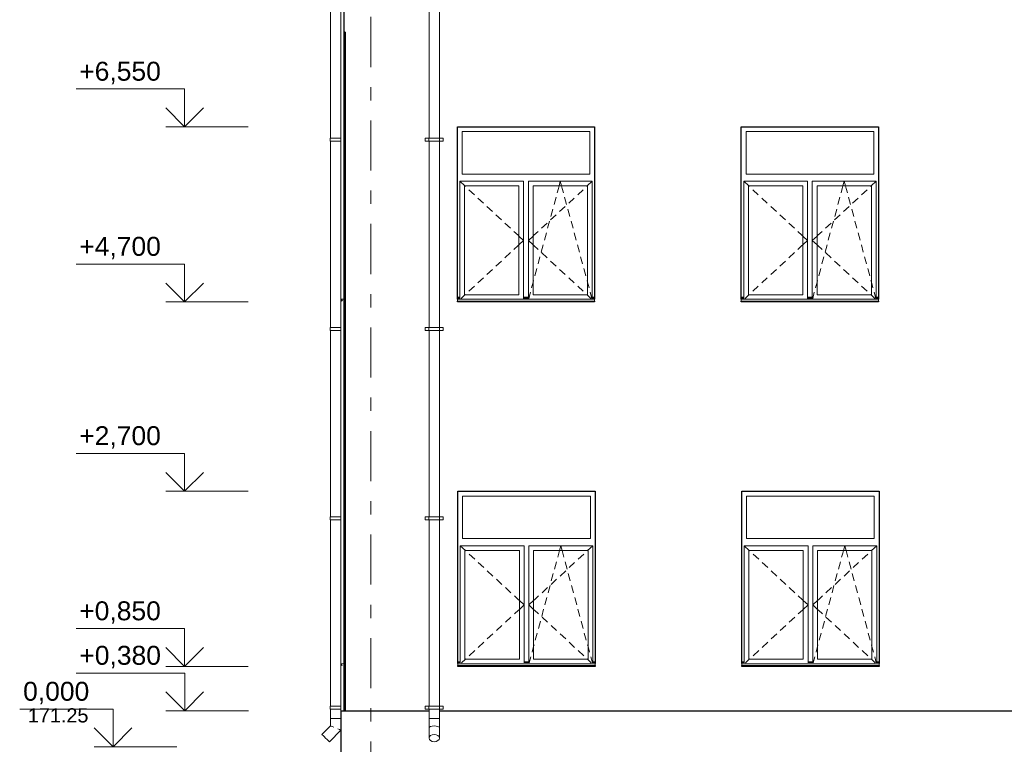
# Model space of a CAD drawing. Header units: millimetres. Extents: x -15683 to 202647, y -7448 to 20513.
# Tile 15 of 114: x 32461 to 42864, y 4749 to 12403. Entities that reach past the tile are written whole.
import ezdxf
from ezdxf.enums import TextEntityAlignment as Align

# ---------------------------------------------------------------- set-up
doc = ezdxf.new("R2010")
doc.units = ezdxf.units.MM
doc.header["$MEASUREMENT"] = 0
doc.linetypes.add('Штрих-Штриховая', pattern=[1093.611073, 529.166651, -211.666656, 141.111112, -211.666656])
for name, color, linetype in [('1_Цоколь', 7, 'Continuous'), ('Конструктив - Стены Несущие', 7, 'Continuous'), ('Новый_1 ВОДОСТОК', 7, 'Continuous'), ('Окна Archicad', 7, 'Continuous'), ('Размер - Отметка Уровня', 7, 'Continuous'), ('Элемент Модели - Оси', 7, 'Continuous')]:
    doc.layers.add(name, color=color, linetype=linetype)
for name, color, linetype, lineweight in [('1_Цоколь_Ном._пера__21', 7, 'Continuous', 30), ('Конструктив - Стены Несущие_Ном._пера__102', 254, 'Continuous', 5), ('Конструктив - Стены Несущие_Ном._пера__21', 7, 'Continuous', 30), ('Новый_1 ВОДОСТОК_Ном._пера__141', 7, 'Continuous', 20), ('Окна Archicad_Ном._пера__1', 7, 'Continuous', 15), ('Окна Archicad_Ном._пера__21', 7, 'Continuous', 30), ('Размер - Отметка Уровня_Ном._пера__120', 7, 'Continuous', 5), ('Элемент Модели - Оси_Ном._пера__1', 7, 'Continuous', 15), ('Элемент Модели - Оси_Ном._пера__2', 8, 'Continuous', 15)]:
    doc.layers.add(name, color=color, linetype=linetype, lineweight=lineweight)
doc.styles.add('СГЕНЕРИР_СТИЛЬ_1', font='arial.ttf')

# ---------------------------------------------------------------- blocks, each defined once
blk = doc.blocks.new('*X75', base_point=(63924, 4722))
at = {"layer": 'Конструктив - Стены Несущие_Ном._пера__102', "color": 254, "linetype": 'Continuous', "lineweight": 5}
for p, q in [((36113, 4248), (36113, 4302)), ((36316, 4248), (36316, 4302)), ((36519, 4248), (36519, 4302)), ((36316, 4248), (36001, 4248)), ((36316, 4180), (36001, 4180)), ((36011, 4180), (36011, 4248)), ((36113, 4113), (36113, 4180)), ((36214, 4180), (36214, 4248)), ((36641, 4248), (36316, 4248)), ((36641, 4180), (36316, 4180)), ((36316, 4113), (36316, 4180)), ((36417, 4180), (36417, 4248)), ((36519, 4113), (36519, 4180)), ((36620, 4180), (36620, 4248)), ((36113, 4113), (36001, 4113)), ((36011, 4063), (36011, 4113)), ((36316, 4113), (36113, 4113)), ((36214, 4063), (36214, 4113)), ((36519, 4113), (36316, 4113)), ((36417, 4063), (36417, 4113)), ((36641, 4113), (36519, 4113)), ((36620, 4063), (36620, 4113))]:
    blk.add_line(p, q, dxfattribs=at)
blk = doc.blocks.new('*X76', base_point=(63924, 4722))
at = {"layer": 'Конструктив - Стены Несущие_Ном._пера__102', "color": 254, "linetype": 'Continuous', "lineweight": 5}
for p, q in [((36113, 4248), (36113, 4302)), ((36316, 4248), (36316, 4302)), ((36519, 4248), (36519, 4302)), ((36316, 4248), (36001, 4248)), ((36316, 4180), (36001, 4180)), ((36011, 4180), (36011, 4248)), ((36113, 4113), (36113, 4180)), ((36214, 4180), (36214, 4248)), ((36641, 4248), (36316, 4248)), ((36641, 4180), (36316, 4180)), ((36316, 4113), (36316, 4180)), ((36417, 4180), (36417, 4248)), ((36519, 4113), (36519, 4180)), ((36620, 4180), (36620, 4248)), ((36113, 4113), (36001, 4113)), ((36011, 4063), (36011, 4113)), ((36316, 4113), (36113, 4113)), ((36214, 4063), (36214, 4113)), ((36519, 4113), (36316, 4113)), ((36417, 4063), (36417, 4113)), ((36641, 4113), (36519, 4113)), ((36620, 4063), (36620, 4113))]:
    blk.add_line(p, q, dxfattribs=at)
blk = doc.blocks.new('Элемент Разреза_58_2', base_point=(63924, 4722))
at = {"layer": 'Конструктив - Стены Несущие_Ном._пера__21', "color": 7, "linetype": 'Continuous', "lineweight": 30}
for p, q in [((35891, 5102), (35891, 8572)), ((35891, 4063), (35891, 4302)), ((35901, 4063), (35901, 4302)), ((36001, 4063), (36001, 4302)), ((36641, 4063), (36641, 4302)), ((36671, 4302), (36671, 4063)), ((35891, 4063), (35901, 4063)), ((35901, 4063), (36001, 4063)), ((36001, 4063), (36641, 4063)), ((36641, 4063), (36671, 4063))]:
    blk.add_line(p, q, dxfattribs=at)
at = {"layer": 'Конструктив - Стены Несущие', "lineweight": 0}
for name in ['*X75', '*X76']:
    blk.add_blockref(name, (63924, 4722), dxfattribs=at)
blk = doc.blocks.new('Элемент Разреза_59_2', base_point=(63924, 4722))
at = {"layer": 'Конструктив - Стены Несущие_Ном._пера__21', "color": 7, "linetype": 'Continuous', "lineweight": 30}
blk.add_line((35901, 8572), (35901, 5102), dxfattribs=at)
blk = doc.blocks.new('Элемент Разреза_61_2', base_point=(63924, 4722))
at = {"layer": 'Окна Archicad_Ном._пера__1', "color": 7, "linetype": 'Continuous', "lineweight": 15}
for p, q in [((40141, 7372), (40141, 6922)), ((41491, 7372), (40141, 7372)), ((41491, 6922), (41491, 7372)), ((40141, 6922), (41491, 6922)), ((40116, 6797), (40116, 6847)), ((40116, 6847), (40791, 6847)), ((40116, 6847), (40170, 6797)), ((40116, 5647), (40116, 6797)), ((40166, 6797), (40166, 5647)), ((40741, 6797), (40166, 6797)), ((40170, 6797), (40175, 6792)), ((40741, 5647), (40741, 6797)), ((40791, 6847), (40791, 6797)), ((40791, 6797), (40791, 5647)), ((40841, 6797), (40841, 6847)), ((40841, 6847), (41516, 6847)), ((40841, 5647), (40841, 6797)), ((40891, 6797), (40891, 5647)), ((41466, 6797), (40891, 6797)), ((41146, 6726), (41158, 6769)), ((41158, 6769), (41165, 6797)), ((41165, 6797), (41178, 6847)), ((41192, 6797), (41178, 6847)), ((41199, 6769), (41192, 6797)), ((41211, 6726), (41199, 6769)), ((41462, 6797), (41457, 6792)), ((41516, 6847), (41462, 6797)), ((41466, 5647), (41466, 6797)), ((41516, 6847), (41516, 6797)), ((41516, 6797), (41516, 5647)), ((40211, 6758), (40270, 6704)), ((40307, 6670), (40365, 6616)), ((41112, 6601), (41133, 6678)), ((41245, 6601), (41224, 6678)), ((41325, 6670), (41267, 6616)), ((41421, 6758), (41362, 6704)), ((40402, 6582), (40461, 6527)), ((41230, 6582), (41171, 6527)), ((40498, 6493), (40556, 6439)), ((41134, 6493), (41076, 6439)), ((41078, 6475), (41099, 6552)), ((41279, 6475), (41258, 6552)), ((40593, 6405), (40652, 6351)), ((41039, 6405), (40980, 6351)), ((41044, 6350), (41065, 6427)), ((41313, 6350), (41292, 6427)), ((40688, 6317), (40732, 6276)), ((40732, 6276), (40741, 6268)), ((40741, 6268), (40791, 6222)), ((40891, 6268), (40841, 6222)), ((40900, 6276), (40891, 6268)), ((40944, 6317), (40900, 6276)), ((41010, 6224), (41031, 6301)), ((41347, 6224), (41326, 6301)), ((40688, 6127), (40732, 6167)), ((40732, 6167), (40741, 6175)), ((40741, 6175), (40791, 6222)), ((40891, 6175), (40841, 6222)), ((40900, 6167), (40891, 6175)), ((40944, 6127), (40900, 6167)), ((40977, 6099), (40997, 6176)), ((41380, 6099), (41360, 6176)), ((40593, 6038), (40652, 6093)), ((40943, 5973), (40963, 6050)), ((41039, 6038), (40980, 6093)), ((41414, 5973), (41393, 6050)), ((40498, 5950), (40556, 6004)), ((41134, 5950), (41076, 6004)), ((40307, 5773), (40365, 5828)), ((40402, 5862), (40461, 5916)), ((40909, 5848), (40930, 5925)), ((41230, 5862), (41171, 5916)), ((41325, 5773), (41267, 5828)), ((41448, 5848), (41427, 5925)), ((40211, 5685), (40270, 5739)), ((40875, 5722), (40891, 5782)), ((40891, 5782), (40896, 5799)), ((41421, 5685), (41362, 5739)), ((41466, 5782), (41461, 5799)), ((41482, 5722), (41466, 5782)), ((40116, 5622), (40091, 5622)), ((40116, 5610), (40116, 5647)), ((40131, 5610), (40170, 5647)), ((40166, 5647), (40741, 5647)), ((40170, 5647), (40175, 5651)), ((40791, 5647), (40791, 5610)), ((40841, 5622), (40791, 5622)), ((40841, 5610), (40841, 5647)), ((40845, 5610), (40862, 5674)), ((40891, 5647), (41466, 5647)), ((41462, 5647), (41457, 5651)), ((41501, 5610), (41462, 5647)), ((41512, 5610), (41495, 5674)), ((41516, 5647), (41516, 5610)), ((41541, 5622), (41516, 5622)), ((40116, 5612), (40091, 5612)), ((40091, 5602), (40091, 5600)), ((40091, 5600), (40091, 5580)), ((41541, 5600), (40091, 5600)), ((41541, 5580), (40091, 5580)), ((40841, 5612), (40791, 5612)), ((41541, 5612), (41516, 5612)), ((41541, 5602), (41541, 5600)), ((41541, 5600), (41541, 5580))]:
    blk.add_line(p, q, dxfattribs=at)
at = {"layer": 'Окна Archicad_Ном._пера__21', "color": 7, "linetype": 'Continuous', "lineweight": 30}
for p, q in [((40091, 7422), (41541, 7422)), ((40091, 5602), (40091, 7422)), ((41541, 7422), (41541, 5602)), ((40091, 5572), (40091, 5580)), ((41541, 5572), (40091, 5572)), ((41541, 5580), (41541, 5572))]:
    blk.add_line(p, q, dxfattribs=at)
blk = doc.blocks.new('Элемент Разреза_71_2', base_point=(63924, 4722))
at = {"layer": 'Окна Archicad_Ном._пера__1', "color": 7, "linetype": 'Continuous', "lineweight": 15}
for p, q in [((37141, 7372), (37141, 6922)), ((38491, 7372), (37141, 7372)), ((38491, 6922), (38491, 7372)), ((37141, 6922), (38491, 6922)), ((37116, 6797), (37116, 6847)), ((37116, 6847), (37791, 6847)), ((37116, 6847), (37170, 6797)), ((37116, 5647), (37116, 6797)), ((37166, 6797), (37166, 5647)), ((37741, 6797), (37166, 6797)), ((37170, 6797), (37175, 6792)), ((37741, 5647), (37741, 6797)), ((37791, 6847), (37791, 6797)), ((37791, 6797), (37791, 5647)), ((37841, 6797), (37841, 6847)), ((37841, 6847), (38516, 6847)), ((37841, 5647), (37841, 6797)), ((37891, 6797), (37891, 5647)), ((38466, 6797), (37891, 6797)), ((38146, 6726), (38158, 6769)), ((38158, 6769), (38165, 6797)), ((38165, 6797), (38178, 6847)), ((38192, 6797), (38178, 6847)), ((38199, 6769), (38192, 6797)), ((38211, 6726), (38199, 6769)), ((38462, 6797), (38457, 6792)), ((38516, 6847), (38462, 6797)), ((38466, 5647), (38466, 6797)), ((38516, 6847), (38516, 6797)), ((38516, 6797), (38516, 5647)), ((37211, 6758), (37270, 6704)), ((37307, 6670), (37365, 6616)), ((38112, 6601), (38133, 6678)), ((38245, 6601), (38224, 6678)), ((38325, 6670), (38267, 6616)), ((38421, 6758), (38362, 6704)), ((37402, 6582), (37461, 6527)), ((38230, 6582), (38171, 6527)), ((37498, 6493), (37556, 6439)), ((38134, 6493), (38076, 6439)), ((38078, 6475), (38099, 6552)), ((38279, 6475), (38258, 6552)), ((37593, 6405), (37652, 6351)), ((38039, 6405), (37980, 6351)), ((38044, 6350), (38065, 6427)), ((38313, 6350), (38292, 6427)), ((37688, 6317), (37732, 6276)), ((37732, 6276), (37741, 6268)), ((37741, 6268), (37791, 6222)), ((37891, 6268), (37841, 6222)), ((37900, 6276), (37891, 6268)), ((37944, 6317), (37900, 6276)), ((38010, 6224), (38031, 6301)), ((38347, 6224), (38326, 6301)), ((37688, 6127), (37732, 6167)), ((37732, 6167), (37741, 6175)), ((37741, 6175), (37791, 6222)), ((37891, 6175), (37841, 6222)), ((37900, 6167), (37891, 6175)), ((37944, 6127), (37900, 6167)), ((37977, 6099), (37997, 6176)), ((38380, 6099), (38360, 6176)), ((37593, 6038), (37652, 6093)), ((37943, 5973), (37963, 6050)), ((38039, 6038), (37980, 6093)), ((38414, 5973), (38393, 6050)), ((37498, 5950), (37556, 6004)), ((38134, 5950), (38076, 6004)), ((37307, 5773), (37365, 5828)), ((37402, 5862), (37461, 5916)), ((37909, 5848), (37930, 5925)), ((38230, 5862), (38171, 5916)), ((38325, 5773), (38267, 5828)), ((38448, 5848), (38427, 5925)), ((37211, 5685), (37270, 5739)), ((37875, 5722), (37891, 5782)), ((37891, 5782), (37896, 5799)), ((38421, 5685), (38362, 5739)), ((38466, 5782), (38461, 5799)), ((38482, 5722), (38466, 5782)), ((37116, 5622), (37091, 5622)), ((37116, 5610), (37116, 5647)), ((37131, 5610), (37170, 5647)), ((37166, 5647), (37741, 5647)), ((37170, 5647), (37175, 5651)), ((37791, 5647), (37791, 5610)), ((37841, 5622), (37791, 5622)), ((37841, 5610), (37841, 5647)), ((37845, 5610), (37862, 5674)), ((37891, 5647), (38466, 5647)), ((38462, 5647), (38457, 5651)), ((38501, 5610), (38462, 5647)), ((38512, 5610), (38495, 5674)), ((38516, 5647), (38516, 5610)), ((38541, 5622), (38516, 5622)), ((37116, 5612), (37091, 5612)), ((37091, 5602), (37091, 5600)), ((37091, 5600), (37091, 5580)), ((38541, 5600), (37091, 5600)), ((38541, 5580), (37091, 5580)), ((37841, 5612), (37791, 5612)), ((38541, 5612), (38516, 5612)), ((38541, 5602), (38541, 5600)), ((38541, 5600), (38541, 5580))]:
    blk.add_line(p, q, dxfattribs=at)
at = {"layer": 'Окна Archicad_Ном._пера__21', "color": 7, "linetype": 'Continuous', "lineweight": 30}
for p, q in [((37091, 7422), (38541, 7422)), ((37091, 5602), (37091, 7422)), ((38541, 7422), (38541, 5602)), ((37091, 5572), (37091, 5580)), ((38541, 5572), (37091, 5572)), ((38541, 5580), (38541, 5572))]:
    blk.add_line(p, q, dxfattribs=at)
blk = doc.blocks.new('Элемент Разреза_72_2', base_point=(63924, 4722))
at = {"layer": 'Конструктив - Стены Несущие_Ном._пера__21', "color": 7, "linetype": 'Continuous', "lineweight": 30}
blk.add_line((35891, 8572), (35891, 12272), dxfattribs=at)
blk = doc.blocks.new('Элемент Разреза_73_2', base_point=(63924, 4722))
at = {"layer": 'Конструктив - Стены Несущие_Ном._пера__21', "color": 7, "linetype": 'Continuous', "lineweight": 30}
blk.add_line((35901, 12272), (35901, 8572), dxfattribs=at)
blk = doc.blocks.new('Элемент Разреза_75_2', base_point=(63924, 4722))
at = {"layer": 'Окна Archicad_Ном._пера__1', "color": 7, "linetype": 'Continuous', "lineweight": 15}
for p, q in [((40136, 11222), (40136, 10772)), ((41486, 11222), (40136, 11222)), ((41486, 10772), (41486, 11222)), ((40136, 10772), (41486, 10772)), ((40111, 10647), (40111, 10697)), ((40111, 10697), (40786, 10697)), ((40111, 10697), (40165, 10647)), ((40111, 9497), (40111, 10647)), ((40161, 10647), (40161, 9497)), ((40736, 10647), (40161, 10647)), ((40165, 10647), (40170, 10642)), ((40736, 9497), (40736, 10647)), ((40786, 10697), (40786, 10647)), ((40786, 10647), (40786, 9497)), ((40836, 10647), (40836, 10697)), ((40836, 10697), (41511, 10697)), ((40836, 9497), (40836, 10647)), ((40886, 10647), (40886, 9497)), ((41461, 10647), (40886, 10647)), ((41141, 10576), (41153, 10619)), ((41153, 10619), (41160, 10647)), ((41160, 10647), (41173, 10697)), ((41187, 10647), (41173, 10697)), ((41194, 10619), (41187, 10647)), ((41206, 10576), (41194, 10619)), ((41457, 10647), (41452, 10642)), ((41511, 10697), (41457, 10647)), ((41461, 9497), (41461, 10647)), ((41511, 10697), (41511, 10647)), ((41511, 10647), (41511, 9497)), ((40206, 10608), (40265, 10554)), ((40302, 10520), (40360, 10466)), ((41107, 10451), (41128, 10528)), ((41240, 10451), (41219, 10528)), ((41320, 10520), (41262, 10466)), ((41416, 10608), (41357, 10554)), ((40397, 10432), (40456, 10377)), ((41225, 10432), (41166, 10377)), ((40493, 10343), (40551, 10289)), ((41129, 10343), (41071, 10289)), ((41073, 10325), (41094, 10402)), ((41274, 10325), (41253, 10402)), ((40588, 10255), (40647, 10201)), ((41034, 10255), (40975, 10201)), ((41039, 10200), (41060, 10277)), ((41308, 10200), (41287, 10277)), ((40683, 10167), (40727, 10126)), ((40727, 10126), (40736, 10118)), ((40736, 10118), (40786, 10072)), ((40886, 10118), (40836, 10072)), ((40895, 10126), (40886, 10118)), ((40939, 10167), (40895, 10126)), ((41005, 10074), (41026, 10151)), ((41342, 10074), (41321, 10151)), ((40683, 9977), (40727, 10017)), ((40727, 10017), (40736, 10025)), ((40736, 10025), (40786, 10072)), ((40886, 10025), (40836, 10072)), ((40895, 10017), (40886, 10025)), ((40939, 9977), (40895, 10017)), ((40972, 9949), (40992, 10026)), ((41375, 9949), (41355, 10026)), ((40588, 9888), (40647, 9943)), ((40938, 9823), (40958, 9900)), ((41034, 9888), (40975, 9943)), ((41409, 9823), (41388, 9900)), ((40493, 9800), (40551, 9854)), ((41129, 9800), (41071, 9854)), ((40302, 9623), (40360, 9678)), ((40397, 9712), (40456, 9766)), ((40904, 9698), (40925, 9775)), ((41225, 9712), (41166, 9766)), ((41320, 9623), (41262, 9678)), ((41443, 9698), (41422, 9775)), ((40206, 9535), (40265, 9589)), ((40870, 9572), (40886, 9632)), ((40886, 9632), (40891, 9649)), ((41416, 9535), (41357, 9589)), ((41461, 9632), (41456, 9649)), ((41477, 9572), (41461, 9632)), ((40111, 9472), (40086, 9472)), ((40111, 9460), (40111, 9497)), ((40126, 9460), (40165, 9497)), ((40161, 9497), (40736, 9497)), ((40165, 9497), (40170, 9501)), ((40786, 9497), (40786, 9460)), ((40836, 9472), (40786, 9472)), ((40836, 9460), (40836, 9497)), ((40840, 9460), (40857, 9524)), ((40886, 9497), (41461, 9497)), ((41457, 9497), (41452, 9501)), ((41496, 9460), (41457, 9497)), ((41507, 9460), (41490, 9524)), ((41511, 9497), (41511, 9460)), ((41536, 9472), (41511, 9472)), ((40111, 9462), (40086, 9462)), ((40086, 9452), (40086, 9450)), ((40086, 9450), (40086, 9430)), ((41536, 9450), (40086, 9450)), ((41536, 9430), (40086, 9430)), ((40836, 9462), (40786, 9462)), ((41536, 9462), (41511, 9462)), ((41536, 9452), (41536, 9450)), ((41536, 9450), (41536, 9430))]:
    blk.add_line(p, q, dxfattribs=at)
at = {"layer": 'Окна Archicad_Ном._пера__21', "color": 7, "linetype": 'Continuous', "lineweight": 30}
for p, q in [((40086, 11272), (41536, 11272)), ((40086, 9452), (40086, 11272)), ((41536, 11272), (41536, 9452)), ((40086, 9422), (40086, 9430)), ((41536, 9422), (40086, 9422)), ((41536, 9430), (41536, 9422))]:
    blk.add_line(p, q, dxfattribs=at)
blk = doc.blocks.new('Элемент Разреза_85_2', base_point=(63924, 4722))
at = {"layer": 'Окна Archicad_Ном._пера__1', "color": 7, "linetype": 'Continuous', "lineweight": 15}
for p, q in [((37136, 11222), (37136, 10772)), ((38486, 11222), (37136, 11222)), ((38486, 10772), (38486, 11222)), ((37136, 10772), (38486, 10772)), ((37111, 10647), (37111, 10697)), ((37111, 10697), (37786, 10697)), ((37111, 10697), (37165, 10647)), ((37111, 9497), (37111, 10647)), ((37161, 10647), (37161, 9497)), ((37736, 10647), (37161, 10647)), ((37165, 10647), (37170, 10642)), ((37736, 9497), (37736, 10647)), ((37786, 10697), (37786, 10647)), ((37786, 10647), (37786, 9497)), ((37836, 10647), (37836, 10697)), ((37836, 10697), (38511, 10697)), ((37836, 9497), (37836, 10647)), ((37886, 10647), (37886, 9497)), ((38461, 10647), (37886, 10647)), ((38141, 10576), (38153, 10619)), ((38153, 10619), (38160, 10647)), ((38160, 10647), (38173, 10697)), ((38187, 10647), (38173, 10697)), ((38194, 10619), (38187, 10647)), ((38206, 10576), (38194, 10619)), ((38457, 10647), (38452, 10642)), ((38511, 10697), (38457, 10647)), ((38461, 9497), (38461, 10647)), ((38511, 10697), (38511, 10647)), ((38511, 10647), (38511, 9497)), ((37206, 10608), (37265, 10554)), ((37302, 10520), (37360, 10466)), ((38107, 10451), (38128, 10528)), ((38240, 10451), (38219, 10528)), ((38320, 10520), (38262, 10466)), ((38416, 10608), (38357, 10554)), ((37397, 10432), (37456, 10377)), ((38225, 10432), (38166, 10377)), ((37493, 10343), (37551, 10289)), ((38129, 10343), (38071, 10289)), ((38073, 10325), (38094, 10402)), ((38274, 10325), (38253, 10402)), ((37588, 10255), (37647, 10201)), ((38034, 10255), (37975, 10201)), ((38039, 10200), (38060, 10277)), ((38308, 10200), (38287, 10277)), ((37683, 10167), (37727, 10126)), ((37727, 10126), (37736, 10118)), ((37736, 10118), (37786, 10072)), ((37886, 10118), (37836, 10072)), ((37895, 10126), (37886, 10118)), ((37939, 10167), (37895, 10126)), ((38005, 10074), (38026, 10151)), ((38342, 10074), (38321, 10151)), ((37683, 9977), (37727, 10017)), ((37727, 10017), (37736, 10025)), ((37736, 10025), (37786, 10072)), ((37886, 10025), (37836, 10072)), ((37895, 10017), (37886, 10025)), ((37939, 9977), (37895, 10017)), ((37972, 9949), (37992, 10026)), ((38375, 9949), (38355, 10026)), ((37588, 9888), (37647, 9943)), ((37938, 9823), (37958, 9900)), ((38034, 9888), (37975, 9943)), ((38409, 9823), (38388, 9900)), ((37493, 9800), (37551, 9854)), ((38129, 9800), (38071, 9854)), ((37302, 9623), (37360, 9678)), ((37397, 9712), (37456, 9766)), ((37904, 9698), (37925, 9775)), ((38225, 9712), (38166, 9766)), ((38320, 9623), (38262, 9678)), ((38443, 9698), (38422, 9775)), ((37206, 9535), (37265, 9589)), ((37870, 9572), (37886, 9632)), ((37886, 9632), (37891, 9649)), ((38416, 9535), (38357, 9589)), ((38461, 9632), (38456, 9649)), ((38477, 9572), (38461, 9632)), ((37111, 9472), (37086, 9472)), ((37111, 9460), (37111, 9497)), ((37126, 9460), (37165, 9497)), ((37161, 9497), (37736, 9497)), ((37165, 9497), (37170, 9501)), ((37786, 9497), (37786, 9460)), ((37836, 9472), (37786, 9472)), ((37836, 9460), (37836, 9497)), ((37840, 9460), (37857, 9524)), ((37886, 9497), (38461, 9497)), ((38457, 9497), (38452, 9501)), ((38496, 9460), (38457, 9497)), ((38507, 9460), (38490, 9524)), ((38511, 9497), (38511, 9460)), ((38536, 9472), (38511, 9472)), ((37111, 9462), (37086, 9462)), ((37086, 9452), (37086, 9450)), ((37086, 9450), (37086, 9430)), ((38536, 9450), (37086, 9450)), ((38536, 9430), (37086, 9430)), ((37836, 9462), (37786, 9462)), ((38536, 9462), (38511, 9462)), ((38536, 9452), (38536, 9450)), ((38536, 9450), (38536, 9430))]:
    blk.add_line(p, q, dxfattribs=at)
at = {"layer": 'Окна Archicad_Ном._пера__21', "color": 7, "linetype": 'Continuous', "lineweight": 30}
for p, q in [((37086, 11272), (38536, 11272)), ((37086, 9452), (37086, 11272)), ((38536, 11272), (38536, 9452)), ((37086, 9422), (37086, 9430)), ((38536, 9422), (37086, 9422)), ((38536, 9430), (38536, 9422))]:
    blk.add_line(p, q, dxfattribs=at)
blk = doc.blocks.new('Элемент Разреза_115_2', base_point=(63924, 4722))
at = {"layer": 'Конструктив - Стены Несущие_Ном._пера__21', "color": 7, "linetype": 'Continuous', "lineweight": 30}
for p, q in [((35891, 12272), (35891, 15612)), ((35901, 12272), (35891, 12272))]:
    blk.add_line(p, q, dxfattribs=at)
blk = doc.blocks.new('Элемент Разреза_129_2', base_point=(63924, 4722))
at = {"layer": 'Окна Archicad_Ном._пера__1', "color": 7, "linetype": 'Continuous', "lineweight": 15}
for p, q in [((35891, 5602), (35861, 5600)), ((35861, 5600), (35861, 5580)), ((35861, 5580), (35871, 5590))]:
    blk.add_line(p, q, dxfattribs=at)
blk = doc.blocks.new('Элемент Разреза_130_2', base_point=(63924, 4722))
at = {"layer": 'Окна Archicad_Ном._пера__1', "color": 7, "linetype": 'Continuous', "lineweight": 15}
for p, q in [((35891, 9452), (35861, 9450)), ((35861, 9450), (35861, 9430)), ((35861, 9430), (35871, 9440))]:
    blk.add_line(p, q, dxfattribs=at)
blk = doc.blocks.new('Элемент Разреза_132_2', base_point=(63924, 4722))
at = {"layer": 'Новый_1 ВОДОСТОК_Ном._пера__141', "color": 7, "linetype": 'Continuous', "lineweight": 20}
for p, q in [((36686, 15872), (36996, 15872)), ((36686, 15872), (36686, 15852)), ((36686, 15852), (36996, 15852)), ((36729, 15852), (36786, 15702)), ((36896, 15702), (36953, 15852)), ((36996, 15852), (36996, 15872)), ((36786, 15702), (36896, 15702)), ((36786, 15702), (36786, 15652)), ((36786, 15652), (36786, 15061)), ((36786, 15652), (36896, 15652)), ((36896, 15652), (36896, 15702)), ((36896, 15652), (36896, 15061)), ((36786, 15061), (36786, 14847)), ((36896, 15061), (36896, 14847)), ((36786, 14847), (36786, 14737)), ((36896, 14847), (36896, 14737)), ((36786, 14737), (36786, 13151)), ((36790, 14737), (36786, 14737)), ((36802, 14737), (36790, 14737)), ((36820, 14737), (36802, 14737)), ((36841, 14737), (36820, 14737)), ((36862, 14737), (36841, 14737)), ((36880, 14737), (36862, 14737)), ((36892, 14737), (36880, 14737)), ((36896, 14737), (36892, 14737)), ((36896, 14737), (36896, 13151)), ((36746, 13151), (36784, 13151)), ((36746, 13121), (36746, 13151)), ((36746, 13121), (36784, 13121)), ((36784, 13151), (36788, 13151)), ((36784, 13121), (36784, 13151)), ((36784, 13121), (36788, 13121)), ((36786, 13121), (36786, 11151)), ((36788, 13151), (36801, 13151)), ((36788, 13121), (36801, 13121)), ((36801, 13151), (36819, 13151)), ((36801, 13121), (36819, 13121)), ((36819, 13151), (36841, 13151)), ((36819, 13121), (36841, 13121)), ((36841, 13151), (36863, 13151)), ((36841, 13121), (36863, 13121)), ((36863, 13151), (36881, 13151)), ((36863, 13121), (36881, 13121)), ((36881, 13151), (36894, 13151)), ((36881, 13121), (36894, 13121)), ((36894, 13151), (36898, 13151)), ((36894, 13121), (36898, 13121)), ((36896, 13121), (36896, 11151)), ((36898, 13151), (36936, 13151)), ((36898, 13121), (36898, 13151)), ((36898, 13121), (36936, 13121)), ((36936, 13121), (36936, 13151)), ((36746, 11151), (36784, 11151)), ((36746, 11121), (36746, 11151)), ((36784, 11151), (36788, 11151)), ((36784, 11121), (36784, 11151)), ((36788, 11151), (36801, 11151)), ((36801, 11151), (36819, 11151)), ((36819, 11151), (36841, 11151)), ((36841, 11151), (36863, 11151)), ((36863, 11151), (36881, 11151)), ((36881, 11151), (36894, 11151)), ((36894, 11151), (36898, 11151)), ((36898, 11151), (36936, 11151)), ((36898, 11121), (36898, 11151)), ((36936, 11121), (36936, 11151)), ((36746, 11121), (36784, 11121)), ((36784, 11121), (36788, 11121)), ((36786, 11121), (36786, 9151)), ((36788, 11121), (36801, 11121)), ((36801, 11121), (36819, 11121)), ((36819, 11121), (36841, 11121)), ((36841, 11121), (36863, 11121)), ((36863, 11121), (36881, 11121)), ((36881, 11121), (36894, 11121)), ((36894, 11121), (36898, 11121)), ((36896, 11121), (36896, 9151)), ((36898, 11121), (36936, 11121)), ((36746, 9151), (36784, 9151)), ((36746, 9121), (36746, 9151)), ((36746, 9121), (36784, 9121)), ((36784, 9151), (36788, 9151)), ((36784, 9121), (36784, 9151)), ((36784, 9121), (36788, 9121)), ((36786, 9121), (36786, 7151)), ((36788, 9151), (36801, 9151)), ((36788, 9121), (36801, 9121)), ((36801, 9151), (36819, 9151)), ((36801, 9121), (36819, 9121)), ((36819, 9151), (36841, 9151)), ((36819, 9121), (36841, 9121)), ((36841, 9151), (36863, 9151)), ((36841, 9121), (36863, 9121)), ((36863, 9151), (36881, 9151)), ((36863, 9121), (36881, 9121)), ((36881, 9151), (36894, 9151)), ((36881, 9121), (36894, 9121)), ((36894, 9151), (36898, 9151)), ((36894, 9121), (36898, 9121)), ((36896, 9121), (36896, 7151)), ((36898, 9151), (36936, 9151)), ((36898, 9121), (36898, 9151)), ((36898, 9121), (36936, 9121)), ((36936, 9121), (36936, 9151)), ((36746, 7151), (36784, 7151)), ((36746, 7121), (36746, 7151)), ((36746, 7121), (36784, 7121)), ((36784, 7151), (36788, 7151)), ((36784, 7121), (36784, 7151)), ((36784, 7121), (36788, 7121)), ((36786, 7121), (36786, 5151)), ((36788, 7151), (36801, 7151)), ((36788, 7121), (36801, 7121)), ((36801, 7151), (36819, 7151)), ((36801, 7121), (36819, 7121)), ((36819, 7151), (36841, 7151)), ((36819, 7121), (36841, 7121)), ((36841, 7151), (36863, 7151)), ((36841, 7121), (36863, 7121)), ((36863, 7151), (36881, 7151)), ((36863, 7121), (36881, 7121)), ((36881, 7151), (36894, 7151)), ((36881, 7121), (36894, 7121)), ((36894, 7151), (36898, 7151)), ((36894, 7121), (36898, 7121)), ((36896, 7121), (36896, 5151)), ((36898, 7151), (36936, 7151)), ((36898, 7121), (36898, 7151)), ((36898, 7121), (36936, 7121)), ((36936, 7121), (36936, 7151)), ((36746, 5151), (36784, 5151)), ((36746, 5121), (36746, 5151)), ((36746, 5121), (36784, 5121)), ((36784, 5151), (36788, 5151)), ((36784, 5121), (36784, 5151)), ((36784, 5121), (36788, 5121)), ((36786, 5121), (36786, 5021)), ((36788, 5151), (36801, 5151)), ((36788, 5121), (36801, 5121)), ((36801, 5151), (36819, 5151)), ((36801, 5121), (36819, 5121)), ((36819, 5151), (36841, 5151)), ((36819, 5121), (36841, 5121)), ((36841, 5151), (36863, 5151)), ((36841, 5121), (36863, 5121)), ((36863, 5151), (36881, 5151)), ((36863, 5121), (36881, 5121)), ((36881, 5151), (36894, 5151)), ((36881, 5121), (36894, 5121)), ((36894, 5151), (36898, 5151)), ((36894, 5121), (36898, 5121)), ((36896, 5121), (36896, 5021)), ((36898, 5151), (36936, 5151)), ((36898, 5121), (36898, 5151)), ((36898, 5121), (36936, 5121)), ((36936, 5121), (36936, 5151)), ((36790, 5021), (36786, 5021)), ((36786, 5021), (36786, 4921)), ((36802, 5021), (36790, 5021)), ((36820, 5021), (36802, 5021)), ((36841, 5021), (36820, 5021)), ((36862, 5021), (36841, 5021)), ((36880, 5021), (36862, 5021)), ((36892, 5021), (36880, 5021)), ((36896, 5021), (36892, 5021)), ((36896, 5021), (36896, 4921)), ((36786, 4921), (36786, 4815)), ((36802, 4937), (36790, 4930)), ((36820, 4942), (36802, 4937)), ((36841, 4944), (36820, 4942)), ((36862, 4942), (36841, 4944)), ((36880, 4937), (36862, 4942)), ((36892, 4930), (36880, 4937)), ((36896, 4921), (36896, 4815)), ((36790, 4830), (36786, 4815)), ((36786, 4815), (36790, 4800)), ((36802, 4843), (36790, 4830)), ((36790, 4800), (36802, 4788)), ((36820, 4851), (36802, 4843)), ((36802, 4788), (36820, 4779)), ((36841, 4854), (36820, 4851)), ((36862, 4851), (36841, 4854)), ((36880, 4843), (36862, 4851)), ((36862, 4779), (36880, 4788)), ((36892, 4830), (36880, 4843)), ((36880, 4788), (36892, 4800)), ((36896, 4815), (36892, 4830)), ((36892, 4800), (36896, 4815)), ((36820, 4779), (36841, 4776)), ((36841, 4776), (36862, 4779))]:
    blk.add_line(p, q, dxfattribs=at)
blk = doc.blocks.new('Элемент Разреза_136_2', base_point=(63924, 4722))
at = {"layer": 'Новый_1 ВОДОСТОК_Ном._пера__141', "color": 7, "linetype": 'Continuous', "lineweight": 20}
for p, q in [((35800, 15872), (35590, 15872)), ((35590, 15872), (35590, 15852)), ((35800, 15852), (35590, 15852)), ((35633, 15852), (35690, 15702)), ((35800, 15872), (35800, 15852)), ((35800, 15852), (35800, 15702)), ((35800, 15702), (35690, 15702)), ((35690, 15702), (35690, 15652)), ((35800, 15652), (35690, 15652)), ((35690, 15652), (35690, 15054)), ((35800, 15702), (35800, 15652)), ((35800, 15652), (35800, 15068)), ((35690, 15054), (35745, 14840)), ((35800, 15068), (35855, 14854)), ((35745, 14840), (35745, 14737)), ((35855, 14854), (35855, 14737)), ((35745, 14737), (35745, 13151)), ((35750, 14737), (35745, 14737)), ((35762, 14737), (35750, 14737)), ((35779, 14737), (35762, 14737)), ((35800, 14737), (35779, 14737)), ((35821, 14737), (35800, 14737)), ((35839, 14737), (35821, 14737)), ((35851, 14737), (35839, 14737)), ((35855, 14737), (35851, 14737)), ((35855, 14737), (35855, 5021)), ((35743, 13151), (35748, 13151)), ((35743, 13121), (35743, 13151)), ((35743, 13121), (35748, 13121)), ((35745, 13121), (35745, 11151)), ((35748, 13151), (35760, 13151)), ((35748, 13121), (35760, 13121)), ((35760, 13151), (35779, 13151)), ((35760, 13121), (35779, 13121)), ((35779, 13151), (35800, 13151)), ((35779, 13121), (35800, 13121)), ((35800, 13151), (35853, 13151)), ((35800, 13121), (35853, 13121)), ((35853, 13151), (35855, 13151)), ((35853, 13121), (35853, 13151)), ((35853, 13121), (35855, 13121)), ((35855, 13121), (35855, 13151)), ((35743, 11151), (35748, 11151)), ((35743, 11121), (35743, 11151)), ((35748, 11151), (35760, 11151)), ((35760, 11151), (35779, 11151)), ((35779, 11151), (35800, 11151)), ((35800, 11151), (35853, 11151)), ((35853, 11151), (35855, 11151)), ((35853, 11121), (35853, 11151)), ((35855, 11121), (35855, 11151)), ((35743, 11121), (35748, 11121)), ((35745, 11121), (35745, 9151)), ((35748, 11121), (35760, 11121)), ((35760, 11121), (35779, 11121)), ((35779, 11121), (35800, 11121)), ((35800, 11121), (35853, 11121)), ((35853, 11121), (35855, 11121)), ((35743, 9151), (35748, 9151)), ((35743, 9121), (35743, 9151)), ((35743, 9121), (35748, 9121)), ((35745, 9121), (35745, 7151)), ((35748, 9151), (35760, 9151)), ((35748, 9121), (35760, 9121)), ((35760, 9151), (35779, 9151)), ((35760, 9121), (35779, 9121)), ((35779, 9151), (35800, 9151)), ((35779, 9121), (35800, 9121)), ((35800, 9151), (35853, 9151)), ((35800, 9121), (35853, 9121)), ((35853, 9151), (35855, 9151)), ((35853, 9121), (35853, 9151)), ((35853, 9121), (35855, 9121)), ((35855, 9121), (35855, 9151)), ((35743, 7151), (35748, 7151)), ((35743, 7121), (35743, 7151)), ((35743, 7121), (35748, 7121)), ((35745, 7121), (35745, 5151)), ((35748, 7151), (35760, 7151)), ((35748, 7121), (35760, 7121)), ((35760, 7151), (35779, 7151)), ((35760, 7121), (35779, 7121)), ((35779, 7151), (35800, 7151)), ((35779, 7121), (35800, 7121)), ((35800, 7151), (35853, 7151)), ((35800, 7121), (35853, 7121)), ((35853, 7151), (35855, 7151)), ((35853, 7121), (35853, 7151)), ((35853, 7121), (35855, 7121)), ((35855, 7121), (35855, 7151)), ((35743, 5151), (35748, 5151)), ((35743, 5121), (35743, 5151)), ((35743, 5121), (35748, 5121)), ((35745, 5121), (35745, 5021)), ((35748, 5151), (35760, 5151)), ((35748, 5121), (35760, 5121)), ((35760, 5151), (35779, 5151)), ((35760, 5121), (35779, 5121)), ((35779, 5151), (35800, 5151)), ((35779, 5121), (35800, 5121)), ((35800, 5151), (35853, 5151)), ((35800, 5121), (35853, 5121)), ((35853, 5151), (35855, 5151)), ((35853, 5121), (35853, 5151)), ((35853, 5121), (35855, 5121)), ((35855, 5121), (35855, 5151)), ((35745, 5021), (35745, 4944)), ((35750, 5021), (35745, 5021)), ((35762, 5021), (35750, 5021)), ((35779, 5021), (35762, 5021)), ((35800, 5021), (35779, 5021)), ((35821, 5021), (35800, 5021)), ((35839, 5021), (35821, 5021)), ((35851, 5021), (35839, 5021)), ((35855, 5021), (35851, 5021)), ((35855, 5021), (35855, 4899)), ((35745, 4944), (35655, 4854)), ((35855, 4899), (35733, 4776)), ((35750, 4942), (35745, 4944)), ((35762, 4937), (35750, 4942)), ((35779, 4930), (35762, 4937)), ((35839, 4905), (35821, 4913)), ((35851, 4900), (35839, 4905)), ((35855, 4899), (35851, 4900)), ((35658, 4851), (35655, 4854)), ((35667, 4843), (35658, 4851)), ((35679, 4830), (35667, 4843)), ((35694, 4815), (35679, 4830)), ((35709, 4800), (35694, 4815)), ((35722, 4788), (35709, 4800)), ((35730, 4779), (35722, 4788)), ((35733, 4776), (35730, 4779))]:
    blk.add_line(p, q, dxfattribs=at)
blk = doc.blocks.new('Элемент Разреза_164_2', base_point=(63924, 4722))
at = {"layer": '1_Цоколь_Ном._пера__21', "color": 7, "linetype": 'Continuous', "lineweight": 30}
for p, q in [((35859, 4302), (35859, 5102)), ((35859, 5102), (35889, 5102)), ((35859, 4284), (35859, 4302)), ((35889, 4302), (35859, 4302)), ((35889, 4284), (35859, 4284)), ((35889, 4302), (35889, 4284))]:
    blk.add_line(p, q, dxfattribs=at)
blk = doc.blocks.new('Элемент Разреза_165_2', base_point=(63924, 4722))
at = {"layer": '1_Цоколь_Ном._пера__21', "color": 7, "linetype": 'Continuous', "lineweight": 30}
for p, q in [((35889, 5102), (36786, 5102)), ((36896, 5102), (47686, 5102))]:
    blk.add_line(p, q, dxfattribs=at)
blk = doc.blocks.new('Стандартный Маркер Сетки[12]_2', base_point=(36171, 16513))
at = {"layer": 'Элемент Модели - Оси_Ном._пера__2', "color": 8, "linetype": 'Штрих-Штриховая', "lineweight": 15}
blk.add_line((36171, 15713), (36171, -478), dxfattribs=at)
at = {"layer": 'Элемент Модели - Оси_Ном._пера__1', "color": 7, "lineweight": 15, "style": 'СГЕНЕРИР_СТИЛЬ_1'}
blk.add_attdef('AC_MarkerText_1', text='', height=350, rotation=360, dxfattribs=at).set_placement((36171, -1578), align=Align.TOP_CENTER)
blk = doc.blocks.new('Отметка высоты (ГОСТ)[14]_2', base_point=(34205, 5102))
at = {"layer": 'Размер - Отметка Уровня_Ном._пера__120', "color": 7, "linetype": 'Continuous', "lineweight": 5}
for p, q in [((34205, 5502), (33058, 5502)), ((34205, 5102), (34205, 5502)), ((34205, 5102), (34005, 5302)), ((34205, 5102), (34405, 5302)), ((34878, 5102), (34005, 5102))]:
    blk.add_line(p, q, dxfattribs=at)
at = {"layer": 'Размер - Отметка Уровня_Ном._пера__120', "color": 7, "lineweight": 5, "insert": (34005, 5531), "char_height": 200, "attachment_point": 9, "style": 'СГЕНЕРИР_СТИЛЬ_1'}
blk.add_mtext('\\A1;+0,380{\\H0.66x;\\S^  ;}', dxfattribs=at)
at = {"layer": 'Размер - Отметка Уровня_Ном._пера__120', "color": 7, "lineweight": 5, "style": 'СГЕНЕРИР_СТИЛЬ_1'}
blk.add_attdef('addText', text='', height=150, dxfattribs=at).set_placement((33945, 5266), align=Align.BOTTOM_RIGHT)
blk = doc.blocks.new('Отметка высоты (ГОСТ)[15]_2', base_point=(33447, 4722))
at = {"layer": 'Размер - Отметка Уровня_Ном._пера__120', "color": 7, "linetype": 'Continuous', "lineweight": 5}
for p, q in [((33447, 5122), (32461, 5122)), ((33447, 4722), (33447, 5122)), ((33447, 4722), (33247, 4922)), ((33447, 4722), (33647, 4922)), ((34120, 4722), (33247, 4722))]:
    blk.add_line(p, q, dxfattribs=at)
at = {"layer": 'Размер - Отметка Уровня_Ном._пера__120', "color": 7, "lineweight": 5, "insert": (33247, 5151), "char_height": 200, "attachment_point": 9, "style": 'СГЕНЕРИР_СТИЛЬ_1'}
blk.add_mtext('\\A1;0,000{\\H0.66x;\\S^  ;}', dxfattribs=at)
at = {"layer": 'Размер - Отметка Уровня_Ном._пера__120', "color": 7, "lineweight": 5, "style": 'СГЕНЕРИР_СТИЛЬ_1'}
blk.add_attdef('addText', text='', height=150, dxfattribs=at).set_placement((33187, 4935), align=Align.BOTTOM_RIGHT)
blk = doc.blocks.new('Отметка высоты (ГОСТ)[26]_2', base_point=(34204, 11272))
at = {"layer": 'Размер - Отметка Уровня_Ном._пера__120', "color": 7, "linetype": 'Continuous', "lineweight": 5}
for p, q in [((34204, 11672), (33057, 11672)), ((34204, 11272), (34204, 11672)), ((34204, 11272), (34004, 11472)), ((34204, 11272), (34404, 11472)), ((34877, 11272), (34004, 11272))]:
    blk.add_line(p, q, dxfattribs=at)
at = {"layer": 'Размер - Отметка Уровня_Ном._пера__120', "color": 7, "lineweight": 5, "insert": (34004, 11701), "char_height": 200, "attachment_point": 9, "style": 'СГЕНЕРИР_СТИЛЬ_1'}
blk.add_mtext('\\A1;+6,550{\\H0.66x;\\S^  ;}', dxfattribs=at)
at = {"layer": 'Размер - Отметка Уровня_Ном._пера__120', "color": 7, "lineweight": 5, "style": 'СГЕНЕРИР_СТИЛЬ_1'}
blk.add_attdef('addText', text='', height=150, dxfattribs=at).set_placement((33944, 11436), align=Align.BOTTOM_RIGHT)
blk = doc.blocks.new('Отметка высоты (ГОСТ)[27]_2', base_point=(34204, 9422))
at = {"layer": 'Размер - Отметка Уровня_Ном._пера__120', "color": 7, "linetype": 'Continuous', "lineweight": 5}
for p, q in [((34204, 9822), (33057, 9822)), ((34204, 9422), (34204, 9822)), ((34204, 9422), (34004, 9622)), ((34204, 9422), (34404, 9622)), ((34877, 9422), (34004, 9422))]:
    blk.add_line(p, q, dxfattribs=at)
at = {"layer": 'Размер - Отметка Уровня_Ном._пера__120', "color": 7, "lineweight": 5, "insert": (34004, 9851), "char_height": 200, "attachment_point": 9, "style": 'СГЕНЕРИР_СТИЛЬ_1'}
blk.add_mtext('\\A1;+4,700{\\H0.66x;\\S^  ;}', dxfattribs=at)
at = {"layer": 'Размер - Отметка Уровня_Ном._пера__120', "color": 7, "lineweight": 5, "style": 'СГЕНЕРИР_СТИЛЬ_1'}
blk.add_attdef('addText', text='', height=150, dxfattribs=at).set_placement((33944, 9586), align=Align.BOTTOM_RIGHT)
blk = doc.blocks.new('Отметка высоты (ГОСТ)[28]_2', base_point=(34204, 7422))
at = {"layer": 'Размер - Отметка Уровня_Ном._пера__120', "color": 7, "linetype": 'Continuous', "lineweight": 5}
for p, q in [((34204, 7822), (33057, 7822)), ((34204, 7422), (34204, 7822)), ((34204, 7422), (34004, 7622)), ((34204, 7422), (34404, 7622)), ((34877, 7422), (34004, 7422))]:
    blk.add_line(p, q, dxfattribs=at)
at = {"layer": 'Размер - Отметка Уровня_Ном._пера__120', "color": 7, "lineweight": 5, "insert": (34004, 7851), "char_height": 200, "attachment_point": 9, "style": 'СГЕНЕРИР_СТИЛЬ_1'}
blk.add_mtext('\\A1;+2,700{\\H0.66x;\\S^  ;}', dxfattribs=at)
at = {"layer": 'Размер - Отметка Уровня_Ном._пера__120', "color": 7, "lineweight": 5, "style": 'СГЕНЕРИР_СТИЛЬ_1'}
blk.add_attdef('addText', text='', height=150, dxfattribs=at).set_placement((33944, 7586), align=Align.BOTTOM_RIGHT)
blk = doc.blocks.new('Отметка высоты (ГОСТ)[29]_2', base_point=(34204, 5572))
at = {"layer": 'Размер - Отметка Уровня_Ном._пера__120', "color": 7, "linetype": 'Continuous', "lineweight": 5}
for p, q in [((34204, 5972), (33057, 5972)), ((34204, 5572), (34204, 5972)), ((34204, 5572), (34004, 5772)), ((34204, 5572), (34404, 5772)), ((34877, 5572), (34004, 5572))]:
    blk.add_line(p, q, dxfattribs=at)
at = {"layer": 'Размер - Отметка Уровня_Ном._пера__120', "color": 7, "lineweight": 5, "insert": (34004, 6001), "char_height": 200, "attachment_point": 9, "style": 'СГЕНЕРИР_СТИЛЬ_1'}
blk.add_mtext('\\A1;+0,850{\\H0.66x;\\S^  ;}', dxfattribs=at)
at = {"layer": 'Размер - Отметка Уровня_Ном._пера__120', "color": 7, "lineweight": 5, "style": 'СГЕНЕРИР_СТИЛЬ_1'}
blk.add_attdef('addText', text='', height=150, dxfattribs=at).set_placement((33944, 5736), align=Align.BOTTOM_RIGHT)

msp = doc.modelspace()

# ---------------------------------------------------------------- block references
at = {"layer": '1_Цоколь', "lineweight": 0}
for name in ['Элемент Разреза_164_2', 'Элемент Разреза_165_2']:
    msp.add_blockref(name, (63923.8, 4721.7), dxfattribs=at)
at = {"layer": 'Конструктив - Стены Несущие', "lineweight": 0}
for name in ['Элемент Разреза_115_2', 'Элемент Разреза_72_2', 'Элемент Разреза_73_2', 'Элемент Разреза_58_2', 'Элемент Разреза_59_2']:
    msp.add_blockref(name, (63923.8, 4721.7), dxfattribs=at)
at = {"layer": 'Новый_1 ВОДОСТОК', "lineweight": 0}
for name in ['Элемент Разреза_136_2', 'Элемент Разреза_132_2']:
    msp.add_blockref(name, (63923.8, 4721.7), dxfattribs=at)
at = {"layer": 'Окна Archicad', "lineweight": 0}
for name in ['Элемент Разреза_85_2', 'Элемент Разреза_75_2', 'Элемент Разреза_130_2', 'Элемент Разреза_71_2', 'Элемент Разреза_61_2', 'Элемент Разреза_129_2']:
    msp.add_blockref(name, (63923.8, 4721.7), dxfattribs=at)
at = {"layer": 'Размер - Отметка Уровня', "color": 104, "linetype": 'Continuous', "lineweight": 15, "true_color": 0x029e21}
for name, p in [('Отметка высоты (ГОСТ)[26]_2', (34203.7, 11271.7)), ('Отметка высоты (ГОСТ)[27]_2', (34203.7, 9421.7)), ('Отметка высоты (ГОСТ)[28]_2', (34203.7, 7421.7)), ('Отметка высоты (ГОСТ)[29]_2', (34203.7, 5571.7)), ('Отметка высоты (ГОСТ)[14]_2', (34204.7, 5101.7))]:
    msp.add_blockref(name, p, dxfattribs=at)
msp.add_blockref('Отметка высоты (ГОСТ)[15]_2', (33447.4, 4721.7), dxfattribs=at).add_auto_attribs({'addText': '171.25'})
at = {"layer": 'Элемент Модели - Оси', "color": 8, "linetype": 'Continuous', "lineweight": 15}
msp.add_blockref('Стандартный Маркер Сетки[12]_2', (36171, 16513.5), dxfattribs=at)

doc.saveas('drawing.dxf')
